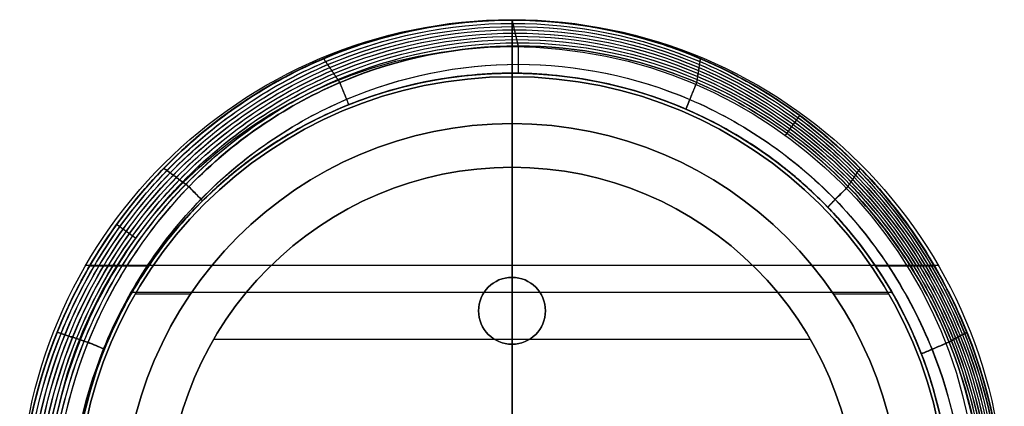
# Model space of a CAD drawing. Header units: millimetres. Extents: x -73 to 73, y -73 to 73.
# Tile 13 of 13: x -73 to 73, y 16 to 73. Entities that reach past the tile are written whole.
import ezdxf

# ---------------------------------------------------------------- set-up
doc = ezdxf.new("R2010")
doc.units = ezdxf.units.MM
doc.layers.add('EXTERIOR COLOR', color=7, linetype='Continuous')
doc.layers.add('LUZ', color=7, linetype='Continuous')

msp = doc.modelspace()

# ---------------------------------------------------------------- linework, layer by layer
at = {"layer": 'EXTERIOR COLOR', "color": 253, "true_color": 0xa0a0a0}
for p, q in [((0, 35), (0, 73.5)), ((0, 51.44, 2.75), (0, 73.5, 2.75)), ((0, 73.5, 2.75), (0, 73.5)), ((0, 65.5, 222.38), (0, 73.43, 222.38)), ((0, 73.43, 3.07), (0, -73.43, 3.07)), ((0, 65.5, 309.31), (0, 73.43, 309.31)), ((0, 73.43, 222.38), (0, 65.5, 222.38)), ((0.03, 73.43, 309.31), (0.03, 65.5, 309.31)), ((0, 69.47, 350), (0, -69.47, 350)), ((0, 51.44, 177), (0, 65.5, 177)), ((0, 65.5, 222.38), (0, 65.5, 177)), ((0, 0, 338.19), (0, 65.5, 338.19)), ((0, 65.5, 338.19), (0, 65.5, 309.31)), ((0, 65.5, 226.49), (0, 65.5, 222.38)), ((0, 65.5, 309.31), (0, 65.5, 305.19)), ((40.83, 56.2, 350), (42.98, 59.16, 346.34)), ((0, 35, 11), (0, 51.44, 11)), ((0, 51.44, 11), (0, 51.44, 2.75)), ((0, 0, 18.15), (0, 51.44, 18.15)), ((0, 51.44, 177), (0, 51.44, 18.15)), ((-56.2, 40.83, 350), (-59.03, 42.89, 346.5)), ((63.65, 36.75), (-63.65, 36.75)), ((-35.99, 36.75, 2.75), (-63.65, 36.75, 2.75)), ((63.65, 36.75, 2.75), (35.99, 36.75, 2.75)), ((-63.04, 36.72, 237.38), (-54.24, 36.72, 235.29)), ((-63.01, 36.72, 294.31), (-54.24, 36.72, 296.4)), ((54.24, 36.72, 209.47), (63.04, 36.72, 207.38)), ((54.24, 36.72, 322.22), (63.06, 36.72, 324.32)), ((0, 35), (0, 35, 11)), ((-39.66, 32.75, 177), (-56.72, 32.75, 177)), ((56.72, 32.75, 338.19), (-56.72, 32.75, 338.19)), ((56.72, 32.75, 177), (39.66, 32.75, 177)), ((-2.58, 25.72, 11), (-44.55, 25.72, 11)), ((44.55, 25.72, 18.15), (-44.55, 25.72, 18.15)), ((0, 25), (0, 25, 11)), ((0, 15, 11), (0, 25, 11)), ((0, 15), (0, 25)), ((44.55, 25.72, 11), (2.58, 25.72, 11))]:
    msp.add_line(p, q, dxfattribs=at)
at = {"layer": 'EXTERIOR COLOR', "color": 253, "true_color": 0xa0a0a0, "extrusion": (0, 0, -1)}
for centre, radius, start, end in [((0, 0, -2.75), 73.5, 360, 180), ((0, 0), 73.5, 360, 180), ((0, 0, -1.38), 73.5, 360, 180), ((0, 0, -350), 69.47, 0, 180), ((0, 0, -207.48), 65.5, 360, 162.8613), ((0, 0, -315.96), 65.5, 360, 115.2542), ((0, 0, -177), 65.5, 360, 180), ((0, 0, -338.19), 65.5, 360, 180), ((0, 0, -224.88), 65.5, 80.7605, 95.7201), ((0, 0, -306.81), 65.5, 80.7598, 95.7203), ((0, 0, -11), 51.44, 360, 180), ((0, 0, -6.87), 51.44, 360, 180), ((0, 0, -177), 51.44, 360, 180), ((0, 0, -18.15), 51.44, 360, 180), ((0, 0, -97.57), 51.44, 360, 180), ((0, 30, -11), 5, 0, 180), ((0, 30, -11), 5, 180, 0)]:
    msp.add_arc(centre, radius, start, end, dxfattribs=at)
at = {"layer": 'EXTERIOR COLOR', "color": 253, "true_color": 0xa0a0a0}
for centre, radius, start, end in [((0, 0, 2.75), 51.44, 0, 180), ((0, 30), 5, 0, 180), ((0, 30, 5.5), 5, 360, 180), ((0, 30), 5, 180, 0), ((0, 30, 5.5), 5, 180, 360)]:
    msp.add_arc(centre, radius, start, end, dxfattribs=at)
for points, knots in [([(-73.47, -0.01, 3.07), (-73.32, 5.54, 3.07), (-72.57, 11.07, 3.07), (-71.25, 16.45, 3.07), (-69.92, 21.83, 3.07), (-68.01, 27.06, 3.07), (-65.57, 32.01, 3.07), (-63.95, 35.32, 3.07), (-62.08, 38.49, 3.07), (-60, 41.51, 3.07), (-57.92, 44.53, 3.07), (-55.63, 47.4, 3.07), (-53.14, 50.07, 3.07), (-50.66, 52.75, 3.07), (-47.98, 55.24, 3.07), (-45.14, 57.51, 3.07), (-42.3, 59.78, 3.07), (-39.29, 61.84, 3.07), (-36.16, 63.66, 3.07), (-33.02, 65.48, 3.07), (-29.76, 67.06, 3.07), (-26.4, 68.39, 3.07), (-23.04, 69.72, 3.07), (-19.59, 70.79, 3.07), (-16.07, 71.6, 3.07), (-12.56, 72.41, 3.07), (-8.99, 72.95, 3.07), (-5.4, 73.23, 3.07), (-1.81, 73.5, 3.07), (1.8, 73.5, 3.07), (5.39, 73.23, 3.07), (8.98, 72.95, 3.07), (12.55, 72.41, 3.07), (16.06, 71.6, 3.07), (19.57, 70.79, 3.07), (23.03, 69.72, 3.07), (26.39, 68.39, 3.07), (29.75, 67.06, 3.07), (33.01, 65.48, 3.07), (36.15, 63.66, 3.07), (39.28, 61.84, 3.07), (42.29, 59.78, 3.07), (45.13, 57.51, 3.07), (47.97, 55.24, 3.07), (50.65, 52.75, 3.07), (53.13, 50.08, 3.07), (55.62, 47.4, 3.07), (57.92, 44.54, 3.07), (59.99, 41.52, 3.07), (62.07, 38.5, 3.07), (63.94, 35.32, 3.07), (65.56, 32.02, 3.07), (68, 27.07, 3.07), (69.91, 21.84, 3.07), (71.24, 16.46, 3.07), (71.9, 13.77, 3.07), (72.42, 11.04, 3.07), (72.79, 8.29, 3.07), (73.17, 5.54, 3.07), (73.39, 2.77, 3.07), (73.47, 0, 3.07)], [-230.153547, -230.153547, -230.153547, -230.153547, -213.480848, -213.480848, -213.480848, -196.854192, -196.854192, -196.854192, -185.823688, -185.823688, -185.823688, -174.834434, -174.834434, -174.834434, -163.888939, -163.888939, -163.888939, -152.986145, -152.986145, -152.986145, -142.121181, -142.121181, -142.121181, -131.285932, -131.285932, -131.285932, -120.469629, -120.469629, -120.469629, -109.659846, -109.659846, -109.659846, -98.843553, -98.843553, -98.843553, -88.008312, -88.008312, -88.008312, -77.143368, -77.143368, -77.143368, -66.240585, -66.240585, -66.240585, -55.295092, -55.295092, -55.295092, -44.305853, -44.305853, -44.305853, -33.275335, -33.275335, -33.275335, -16.648728, -16.648728, -16.648728, -8.327652, -8.327652, -8.327652, 0, 0, 0, 0]), ([(73.47, 0, 121.47), (73.39, 2.77, 121.47), (72.94, 8.31, 121.47), (70.86, 19.22, 121.47), (66.73, 30.55, 121.47), (60.21, 41.67, 121.47), (53.32, 50.26, 121.47), (45.29, 57.73, 121.47), (36.28, 63.9, 121.47), (26.48, 68.65, 121.47), (16.12, 71.87, 121.47), (5.41, 73.5, 121.47), (-5.42, 73.5, 121.47), (-16.13, 71.87, 121.47), (-26.49, 68.64, 121.47), (-36.29, 63.89, 121.47), (-45.3, 57.72, 121.47), (-53.33, 50.26, 121.47), (-60.22, 41.67, 121.47), (-66.74, 30.55, 121.47), (-71.82, 16.6, 121.47), (-73.32, 5.54, 121.47), (-73.47, -0.01, 121.47)], [0, 0, 0, 0, 8.235848, 16.471697, 32.943394, 43.924525, 54.905656, 65.886788, 76.867919, 87.84905, 98.830182, 109.811313, 120.792444, 131.773575, 142.754707, 153.735838, 164.716969, 175.6981, 186.679232, 197.660363, 214.13206, 230.603757, 230.603757, 230.603757, 230.603757]), ([(41.45, 60.27, 319.17), (41.21, 60.43, 319.17), (39.49, 61.63, 319.17), (34.65, 64.69, 319.17), (26.48, 68.65, 319.17), (16.12, 71.87, 319.17), (5.41, 73.5, 319.17), (-5.42, 73.5, 319.17), (-16.13, 71.87, 319.17), (-26.49, 68.64, 319.17), (-36.29, 63.89, 319.17), (-45.3, 57.72, 319.17), (-53.33, 50.26, 319.17), (-60.22, 41.67, 319.17), (-66.74, 30.55, 319.17), (-71.82, 16.6, 319.17), (-73.32, 5.54, 319.17), (-73.47, -0.01, 319.17)], [70.510281, 70.510281, 70.510281, 70.510281, 71.368044, 76.857894, 87.837593, 98.817292, 109.796991, 120.77669, 131.75639, 142.736089, 153.715788, 164.695487, 175.675186, 186.654885, 197.634584, 214.104133, 230.573682, 230.573682, 230.573682, 230.573682]), ([(-73.47, 0, 239.86), (-73.22, 9.41, 239.8), (-71.25, 18.68, 239.34), (-63.94, 36.43, 237.6), (-58.5, 44.67, 236.3), (-44.86, 58.53, 233.06), (-36.79, 64.03, 231.13), (-19.06, 71.51, 226.92), (-9.58, 73.43, 224.66), (9.57, 73.43, 220.1), (19.06, 71.51, 217.84), (36.79, 64.02, 213.62), (44.86, 58.53, 211.7), (58.5, 44.66, 208.46), (63.93, 36.42, 207.16), (71.24, 18.68, 205.42), (73.21, 9.41, 204.96), (73.47, 0, 204.89)], [-234.562057, -234.562057, -234.562057, -234.562057, -206.238606, -206.238606, -176.564395, -176.564395, -146.899948, -146.899948, -117.277832, -117.277832, -87.655714, -87.655714, -57.991265, -57.991265, -28.317055, -28.317055, 0, 0, 0, 0]), ([(73.47, 0, 204.89), (73.21, 9.41, 204.96), (71.24, 18.68, 205.42), (63.93, 36.42, 207.16), (58.5, 44.66, 208.46), (44.86, 58.53, 211.7), (36.79, 64.02, 213.62), (19.06, 71.51, 217.84), (9.57, 73.43, 220.1), (-9.58, 73.43, 224.66), (-19.06, 71.51, 226.92), (-36.79, 64.03, 231.13), (-44.86, 58.53, 233.06), (-58.5, 44.67, 236.3), (-63.94, 36.43, 237.6), (-71.25, 18.68, 239.34), (-73.22, 9.41, 239.8), (-73.47, 0, 239.86)], [-234.562057, -234.562057, -234.562057, -234.562057, -206.245002, -206.245002, -176.570792, -176.570792, -146.906343, -146.906343, -117.284225, -117.284225, -87.662109, -87.662109, -57.997662, -57.997662, -28.323452, -28.323452, 0, 0, 0, 0]), ([(73.47, 0, 326.79), (73.21, 9.41, 326.73), (71.24, 18.68, 326.26), (63.93, 36.42, 324.52), (58.5, 44.66, 323.23), (44.86, 58.53, 319.98), (36.79, 64.02, 318.06), (19.06, 71.51, 313.84), (9.57, 73.43, 311.59), (-9.58, 73.43, 307.03), (-19.06, 71.51, 304.77), (-36.79, 64.02, 300.55), (-44.86, 58.53, 298.63), (-58.5, 44.67, 295.38), (-63.94, 36.43, 294.09), (-71.25, 18.68, 292.35), (-73.22, 9.4, 291.88), (-73.47, -0.01, 291.82)], [-234.562057, -234.562057, -234.562057, -234.562057, -206.245002, -206.245002, -176.570792, -176.570792, -146.906343, -146.906343, -117.284225, -117.284225, -87.662109, -87.662109, -57.997662, -57.997662, -28.323452, -28.323452, 0, 0, 0, 0]), ([(73.47, 0, 346.01), (73.19, 9.91, 346.28), (71.03, 19.69, 346.43), (63.17, 37.71, 346.55), (57.61, 45.81, 346.51), (43.89, 59.23, 346.36), (35.93, 64.49, 346.25), (18.54, 71.61, 346.09), (9.32, 73.43, 346.04), (-9.33, 73.43, 346.04), (-18.55, 71.61, 346.09), (-35.93, 64.5, 346.25), (-43.89, 59.23, 346.36), (-57.62, 45.81, 346.5), (-63.18, 37.71, 346.54), (-71.04, 19.69, 346.43), (-73.2, 9.91, 346.27), (-73.47, -0.01, 346)], [-231.342941, -231.342941, -231.342941, -231.342941, -201.517928, -201.517928, -172.226412, -172.226412, -143.745939, -143.745939, -115.674774, -115.674774, -87.60362, -87.60362, -59.123234, -59.123234, -29.831761, -29.831761, 0, 0, 0, 0]), ([(-73.47, 0, 239.86), (-73.22, 9.2, 239.8), (-71.29, 18.97, 239.35), (-63.43, 37.26, 237.47), (-57.94, 45.38, 236.17), (-44.37, 58.88, 232.94), (-36.32, 64.28, 231.02), (-18.84, 71.54, 226.86), (-9.42, 73.43, 224.62), (9.41, 73.43, 220.14), (18.83, 71.54, 217.9), (36.31, 64.28, 213.74), (44.36, 58.88, 211.82), (57.93, 45.38, 208.59), (63.42, 37.26, 207.28), (71.28, 18.97, 205.41), (73.21, 9.21, 204.95), (73.47, 0, 204.89)], [0, 0, 0, 0, 30.789918, 30.789918, 59.731682, 59.731682, 88.542631, 88.542631, 117.273986, 117.273986, 146.005493, 146.005493, 174.81682, 174.81682, 203.759243, 203.759243, 234.549061, 234.549061, 234.549061, 234.549061]), ([(73.47, 0, 204.89), (73.21, 9.21, 204.95), (71.28, 18.97, 205.41), (63.42, 37.26, 207.28), (57.93, 45.38, 208.59), (44.36, 58.88, 211.82), (36.31, 64.28, 213.74), (18.83, 71.54, 217.9), (9.41, 73.43, 220.14), (-9.42, 73.43, 224.62), (-18.84, 71.54, 226.86), (-36.32, 64.28, 231.02), (-44.37, 58.88, 232.94), (-57.94, 45.38, 236.17), (-63.43, 37.26, 237.47), (-71.29, 18.97, 239.35), (-73.22, 9.2, 239.8), (-73.47, 0, 239.86)], [0, 0, 0, 0, 30.789818, 30.789818, 59.732241, 59.732241, 88.543568, 88.543568, 117.275075, 117.275075, 146.006431, 146.006431, 174.817379, 174.817379, 203.759143, 203.759143, 234.549061, 234.549061, 234.549061, 234.549061]), ([(-73.44, 0, 291.83), (-73.19, 9.21, 291.89), (-71.26, 18.97, 292.35), (-63.4, 37.26, 294.22), (-57.91, 45.38, 295.53), (-44.34, 58.88, 298.75), (-36.29, 64.28, 300.67), (-18.81, 71.54, 304.83), (-9.39, 73.43, 307.07), (9.44, 73.43, 311.55), (18.86, 71.55, 313.8), (36.34, 64.28, 317.96), (44.39, 58.89, 319.87), (57.96, 45.38, 323.1), (63.45, 37.26, 324.41), (71.31, 18.97, 326.28), (73.24, 9.21, 326.74), (73.49, 0, 326.8)], [-234.549061, -234.549061, -234.549061, -234.549061, -203.760232, -203.760232, -174.818629, -174.818629, -146.007791, -146.007791, -117.276459, -117.276459, -88.544943, -88.544943, -59.733509, -59.733509, -30.790928, -30.790928, 0, 0, 0, 0]), ([(-72.85, 0, 240.35), (-72.6, 9.11, 240.28), (-68.7, 27.95, 239.33), (-52.86, 52.34, 235.53), (-28.56, 69.04, 229.72), (0.11, 74.9, 222.87), (28.78, 69.04, 216.01), (53.08, 52.35, 210.2), (68.93, 27.96, 206.4), (72.84, 9.12, 205.45), (73.09, 0, 205.38)], [2.173418, 2.173418, 2.173418, 2.173418, 30.197571, 60.395142, 90.592714, 120.790285, 150.987856, 181.185427, 211.382998, 239.40775, 239.40775, 239.40775, 239.40775]), ([(-72.82, 0, 291.35), (-72.57, 9.11, 291.41), (-68.67, 27.95, 292.36), (-52.83, 52.34, 296.16), (-28.53, 69.04, 301.98), (0.14, 74.9, 308.83), (28.81, 69.04, 315.68), (53.11, 52.35, 321.5), (68.96, 27.96, 325.3), (72.87, 9.12, 326.25), (73.12, 0, 326.32)], [2.173418, 2.173418, 2.173418, 2.173418, 30.197571, 60.395142, 90.592714, 120.790285, 150.987856, 181.185427, 211.382998, 239.40775, 239.40775, 239.40775, 239.40775]), ([(-72.23, 0, 240.83), (-71.98, 9.05, 240.75), (-68.11, 27.76, 239.79), (-52.38, 51.98, 235.99), (-28.25, 68.58, 230.19), (0.23, 74.41, 223.35), (28.7, 68.59, 216.51), (52.85, 52, 210.71), (68.59, 27.77, 206.9), (72.47, 9.05, 205.94), (72.72, 0, 205.86)], [2.187743, 2.187743, 2.187743, 2.187743, 30.197571, 60.395142, 90.592714, 120.790285, 150.987856, 181.185427, 211.382998, 239.393928, 239.393928, 239.393928, 239.393928]), ([(-72.2, 0, 290.86), (-71.95, 9.05, 290.94), (-68.08, 27.76, 291.9), (-52.35, 51.98, 295.7), (-28.22, 68.58, 301.51), (0.25, 74.41, 308.34), (28.73, 68.59, 315.18), (52.88, 52, 320.99), (68.62, 27.77, 324.79), (72.5, 9.05, 325.75), (72.75, 0, 325.83)], [2.187743, 2.187743, 2.187743, 2.187743, 30.197571, 60.395142, 90.592714, 120.790285, 150.987856, 181.185427, 211.382998, 239.393928, 239.393928, 239.393928, 239.393928]), ([(-71.61, 0, 241.31), (-71.37, 8.99, 241.23), (-67.52, 27.56, 240.26), (-51.91, 51.63, 236.45), (-27.94, 68.12, 230.66), (0.34, 73.91, 223.84), (28.63, 68.13, 217.01), (52.61, 51.65, 211.21), (68.25, 27.58, 207.41), (72.1, 8.99, 206.43), (72.35, 0, 206.34)], [2.202259, 2.202259, 2.202259, 2.202259, 30.197571, 60.395142, 90.592714, 120.790285, 150.987856, 181.185427, 211.382998, 239.379929, 239.379929, 239.379929, 239.379929]), ([(-71.58, 0, 290.38), (-71.34, 8.99, 290.47), (-67.5, 27.56, 291.44), (-51.88, 51.63, 295.24), (-27.91, 68.12, 301.04), (0.37, 73.91, 307.86), (28.66, 68.13, 314.68), (52.64, 51.65, 320.48), (68.27, 27.58, 324.29), (72.13, 8.99, 325.26), (72.38, 0, 325.35)], [2.202259, 2.202259, 2.202259, 2.202259, 30.197571, 60.395142, 90.592714, 120.790285, 150.987856, 181.185427, 211.382998, 239.379929, 239.379929, 239.379929, 239.379929]), ([(-70.99, 0, 241.8), (-70.75, 8.92, 241.7), (-66.94, 27.37, 240.72), (-51.44, 51.28, 236.91), (-27.63, 67.66, 231.13), (0.46, 73.41, 224.32), (28.55, 67.67, 217.51), (52.38, 51.31, 211.72), (67.9, 27.4, 207.91), (71.73, 8.93, 206.92), (71.97, 0, 206.83)], [2.216969, 2.216969, 2.216969, 2.216969, 30.197571, 60.395142, 90.592714, 120.790285, 150.987856, 181.185427, 211.382998, 239.36575, 239.36575, 239.36575, 239.36575]), ([(-70.96, 0, 289.9), (-70.72, 8.92, 289.99), (-66.91, 27.37, 290.97), (-51.41, 51.28, 294.78), (-27.61, 67.66, 300.57), (0.48, 73.41, 307.37), (28.58, 67.67, 314.18), (52.4, 51.31, 319.97), (67.93, 27.4, 323.78), (71.76, 8.93, 324.77), (72, 0, 324.87)], [2.216969, 2.216969, 2.216969, 2.216969, 30.197571, 60.395142, 90.592714, 120.790285, 150.987856, 181.185427, 211.382998, 239.36575, 239.36575, 239.36575, 239.36575]), ([(-70.37, 0, 242.28), (-70.13, 8.86, 242.18), (-66.35, 27.18, 241.18), (-50.96, 50.92, 237.37), (-27.33, 67.2, 231.6), (0.57, 72.92, 224.81), (28.48, 67.22, 218.01), (52.14, 50.96, 212.23), (67.56, 27.21, 208.42), (71.36, 8.87, 207.42), (71.6, 0, 207.31)], [2.231878, 2.231878, 2.231878, 2.231878, 30.197571, 60.395142, 90.592714, 120.790285, 150.987856, 181.185427, 211.382998, 239.351386, 239.351386, 239.351386, 239.351386]), ([(-70.34, 0, 289.41), (-70.1, 8.86, 289.52), (-66.32, 27.18, 290.51), (-50.94, 50.92, 294.32), (-27.3, 67.2, 300.1), (0.6, 72.92, 306.89), (28.51, 67.22, 313.68), (52.17, 50.96, 319.46), (67.59, 27.21, 323.28), (71.38, 8.87, 324.28), (71.63, 0, 324.38)], [2.231878, 2.231878, 2.231878, 2.231878, 30.197571, 60.395142, 90.592714, 120.790285, 150.987856, 181.185427, 211.382998, 239.351386, 239.351386, 239.351386, 239.351386]), ([(-69.75, 0, 242.76), (-69.51, 8.79, 242.65), (-65.76, 26.99, 241.64), (-50.49, 50.57, 237.83), (-27.02, 66.74, 232.07), (0.69, 72.42, 225.29), (28.4, 66.76, 218.51), (51.9, 50.61, 212.74), (67.21, 27.02, 208.92), (70.98, 8.81, 207.91), (71.23, 0, 207.79)], [2.246988, 2.246988, 2.246988, 2.246988, 30.197571, 60.395142, 90.592714, 120.790285, 150.987856, 181.185427, 211.382998, 239.336834, 239.336834, 239.336834, 239.336834]), ([(-69.72, 0, 288.93), (-69.49, 8.79, 289.04), (-65.74, 26.99, 290.05), (-50.46, 50.57, 293.86), (-26.99, 66.74, 299.63), (0.72, 72.42, 306.4), (28.43, 66.76, 313.18), (51.93, 50.61, 318.95), (67.24, 27.02, 322.77), (71.01, 8.81, 323.78), (71.26, 0, 323.9)], [2.246988, 2.246988, 2.246988, 2.246988, 30.197571, 60.395142, 90.592714, 120.790285, 150.987856, 181.185427, 211.382998, 239.336834, 239.336834, 239.336834, 239.336834]), ([(-69.13, 0, 243.25), (-68.9, 8.73, 243.13), (-65.18, 26.8, 242.11), (-50.02, 50.22, 238.29), (-26.71, 66.28, 232.54), (0.8, 71.93, 225.78), (28.33, 66.31, 219.02), (51.67, 50.26, 213.25), (66.87, 26.84, 209.43), (70.61, 8.74, 208.4), (70.86, 0, 208.28)], [2.262304, 2.262304, 2.262304, 2.262304, 30.197571, 60.395142, 90.592714, 120.790285, 150.987856, 181.185427, 211.382998, 239.322091, 239.322091, 239.322091, 239.322091]), ([(-69.1, 0, 288.45), (-68.87, 8.73, 288.57), (-65.15, 26.8, 289.59), (-49.99, 50.22, 293.4), (-26.68, 66.28, 299.16), (0.83, 71.93, 305.92), (28.36, 66.31, 312.68), (51.7, 50.26, 318.44), (66.9, 26.84, 322.27), (70.64, 8.74, 323.29), (70.88, 0, 323.41)], [2.262304, 2.262304, 2.262304, 2.262304, 30.197571, 60.395142, 90.592714, 120.790285, 150.987856, 181.185427, 211.382998, 239.322091, 239.322091, 239.322091, 239.322091]), ([(70.48, 0, 208.76), (70.24, 8.71, 208.89), (68.42, 17.94, 209.4), (61, 35.27, 211.33), (55.8, 42.97, 212.65), (42.95, 55.79, 215.87), (35.32, 60.9, 217.76), (18.76, 67.79, 221.86), (9.84, 69.57, 224.06), (-8, 69.56, 228.46), (-16.91, 67.77, 230.66), (-33.46, 60.86, 234.76), (-41.07, 55.74, 236.65), (-53.9, 42.93, 239.86), (-59.08, 35.22, 241.17), (-66.48, 17.91, 243.09), (-68.28, 8.69, 243.6), (-68.51, 0, 243.73)], [0, 0, 0, 0, 29.125927, 29.125927, 56.603449, 56.603449, 83.950747, 83.950747, 111.216689, 111.216689, 138.476399, 138.476399, 165.805596, 165.805596, 193.2527, 193.2527, 222.341965, 222.341965, 222.341965, 222.341965]), ([(-68.48, 0, 287.96), (-68.25, 8.69, 288.09), (-66.45, 17.91, 288.6), (-59.05, 35.22, 290.52), (-53.87, 42.93, 291.84), (-41.04, 55.74, 295.05), (-33.43, 60.86, 296.94), (-16.88, 67.77, 301.03), (-7.97, 69.56, 303.23), (9.87, 69.57, 307.63), (18.79, 67.79, 309.83), (35.35, 60.9, 313.93), (42.98, 55.79, 315.83), (55.83, 42.97, 319.04), (61.03, 35.27, 320.36), (68.45, 17.94, 322.29), (70.27, 8.71, 322.8), (70.51, 0, 322.93)], [-222.341965, -222.341965, -222.341965, -222.341965, -193.2527, -193.2527, -165.805596, -165.805596, -138.476399, -138.476399, -111.216689, -111.216689, -83.950747, -83.950747, -56.603449, -56.603449, -29.125927, -29.125927, 0, 0, 0, 0]), ([(0.92, 69.57, 226.26), (0.92, 68.66, 226.26), (0.92, 67.3, 226.26), (0.92, 65.94, 226.26), (0.92, 65.49, 226.26)], [0, 0, 0, 0, 2.920669, 4.361102, 4.361102, 4.361102, 4.361102]), ([(0.95, 65.49, 305.43), (0.95, 65.94, 305.43), (0.95, 67.3, 305.43), (0.95, 68.66, 305.43), (0.95, 69.57, 305.43)], [19.003808, 19.003808, 19.003808, 19.003808, 20.444685, 23.365354, 23.365354, 23.365354, 23.365354]), ([(-66.01, 0, 243.1), (-65.77, 8.33, 242.97), (-62.19, 25.58, 241.97), (-47.68, 47.94, 238.29), (-25.38, 63.27, 232.75), (0.92, 68.63, 226.26), (27.2, 63.23, 219.78), (49.46, 47.88, 214.25), (63.91, 25.53, 210.58), (67.46, 8.3, 209.59), (67.69, 0, 209.47)], [2.241993, 2.241993, 2.241993, 2.241993, 28.654384, 57.308768, 85.963152, 114.617537, 143.271921, 171.926305, 200.580689, 226.987516, 226.987516, 226.987516, 226.987516]), ([(-65.98, 0, 288.59), (-65.74, 8.33, 288.72), (-62.16, 25.58, 289.72), (-47.65, 47.94, 293.4), (-25.35, 63.27, 298.94), (0.95, 68.63, 305.43), (27.23, 63.23, 311.92), (49.49, 47.88, 317.44), (63.94, 25.53, 321.11), (67.49, 8.3, 322.1), (67.71, 0, 322.23)], [2.241993, 2.241993, 2.241993, 2.241993, 28.654384, 57.308768, 85.963152, 114.617537, 143.271921, 171.926305, 200.580689, 226.987516, 226.987516, 226.987516, 226.987516]), ([(-65.5, 0, 242.97), (-65.5, 8.22, 242.9), (-63.95, 16.34, 242.47), (-57.79, 32.04, 240.86), (-53.05, 39.36, 239.66), (-40.94, 51.89, 236.62), (-33.61, 56.9, 234.8), (-17.45, 63.74, 230.8), (-8.76, 65.5, 228.65), (8.82, 65.5, 224.31), (17.56, 63.72, 222.16), (29.7, 58.54, 219.15), (33.52, 56.44, 218.2), (44.23, 49.08, 215.54), (50.34, 42.81, 214.02), (58.46, 30.2, 211.95), (61.09, 24.45, 211.27), (64.61, 12.42, 210.33), (65.5, 6.23, 210.07), (65.5, 0, 210.02)], [-210.106274, -210.106274, -210.106274, -210.106274, -185.367123, -185.367123, -159.114437, -159.114437, -132.134073, -132.134073, -104.995372, -104.995372, -77.694121, -77.694121, -64.298967, -64.298967, -37.816134, -37.816134, -18.75131, -18.75131, 0, 0, 0, 0]), ([(65.5, 0, 321.67), (65.5, 6.23, 321.62), (64.61, 12.42, 321.36), (61.09, 24.45, 320.41), (58.46, 30.2, 319.73), (50.34, 42.81, 317.67), (44.22, 49.08, 316.14), (33.52, 56.44, 313.48), (29.7, 58.54, 312.53), (17.56, 63.72, 309.53), (8.82, 65.5, 307.37), (-8.76, 65.5, 303.03), (-17.45, 63.74, 300.89), (-33.61, 56.9, 296.89), (-40.94, 51.89, 295.07), (-53.06, 39.35, 292.03), (-57.79, 32.02, 290.83), (-63.96, 16.33, 289.22), (-65.5, 8.21, 288.78), (-65.5, 0, 288.71)], [-210.106256, -210.106256, -210.106256, -210.106256, -191.353314, -191.353314, -172.285988, -172.285988, -145.805446, -145.805446, -132.409747, -132.409747, -105.104423, -105.104423, -77.968015, -77.968015, -50.983046, -50.983046, -24.721634, -24.721634, 0, 0, 0, 0]), ([(-25.71, 64.09, 232.84), (-25.38, 63.27, 232.76), (-24.93, 62.17, 232.65), (-24.49, 61.07, 232.54), (-24.38, 60.79, 232.51)], [0, 0, 0, 0, 2.920669, 3.88072, 3.88072, 3.88072, 3.88072]), ([(-24.36, 60.8, 299.18), (-24.46, 61.07, 299.15), (-24.91, 62.17, 299.04), (-25.35, 63.27, 298.94), (-25.68, 64.09, 298.85)], [19.496352, 19.496352, 19.496352, 19.496352, 20.444685, 23.365354, 23.365354, 23.365354, 23.365354]), ([(27.56, 64.13, 219.68), (27.22, 63.27, 219.77), (26.68, 61.94, 219.9), (26.15, 60.61, 220.03), (25.96, 60.14, 220.08)], [0, 0, 0, 0, 2.920669, 4.55656, 4.55656, 4.55656, 4.55656]), ([(25.98, 60.13, 311.61), (26.17, 60.61, 311.66), (26.71, 61.94, 311.79), (27.25, 63.27, 311.93), (27.59, 64.13, 312.01)], [18.796654, 18.796654, 18.796654, 18.796654, 20.444685, 23.365354, 23.365354, 23.365354, 23.365354]), ([(-48.26, 48.54, 238.45), (-47.66, 47.92, 238.3), (-46.97, 47.21, 238.13), (-46.28, 46.51, 237.96), (-46.2, 46.43, 237.94)], [0, 0, 0, 0, 2.920669, 3.303902, 3.303902, 3.303902, 3.303902]), ([(-46.19, 46.44, 293.75), (-46.26, 46.52, 293.73), (-46.95, 47.22, 293.56), (-47.63, 47.92, 293.4), (-48.23, 48.54, 293.25)], [20.08424, 20.08424, 20.08424, 20.08424, 20.444685, 23.365354, 23.365354, 23.365354, 23.365354]), ([(50.15, 48.59, 214.06), (49.51, 47.93, 214.22), (48.5, 46.9, 214.47), (47.49, 45.86, 214.72), (47.13, 45.49, 214.81)], [0, 0, 0, 0, 2.920669, 4.575628, 4.575628, 4.575628, 4.575628]), ([(47.15, 45.47, 316.88), (47.51, 45.85, 316.97), (48.52, 46.89, 317.22), (49.54, 47.93, 317.47), (50.18, 48.59, 317.63)], [18.767769, 18.767769, 18.767769, 18.767769, 20.444685, 23.365354, 23.365354, 23.365354, 23.365354]), ([(-63.3, 25.29, 242.27), (-62.52, 24.96, 242.07), (-61.7, 24.61, 241.87), (-60.89, 24.26, 241.67), (-60.85, 24.24, 241.66)], [0, 0, 0, 0, 2.920669, 3.063926, 3.063926, 3.063926, 3.063926]), ([(-60.84, 24.26, 290.03), (-60.87, 24.27, 290.02), (-61.68, 24.61, 289.82), (-62.49, 24.96, 289.62), (-63.27, 25.29, 289.43)], [20.332234, 20.332234, 20.332234, 20.332234, 20.444685, 23.365354, 23.365354, 23.365354, 23.365354]), ([(65.24, 25.33, 210.23), (64.39, 24.97, 210.45), (63.01, 24.38, 210.79), (61.64, 23.8, 211.13), (61.11, 23.57, 211.26)], [0, 0, 0, 0, 2.920669, 4.720819, 4.720819, 4.720819, 4.720819]), ([(61.12, 23.56, 320.43), (61.65, 23.79, 320.56), (63.03, 24.38, 320.9), (64.41, 24.97, 321.25), (65.26, 25.33, 321.46)], [18.616155, 18.616155, 18.616155, 18.616155, 20.444685, 23.365354, 23.365354, 23.365354, 23.365354])]:
    msp.add_open_spline(points, degree=3, knots=knots, dxfattribs=at)
for points, degree in [([(-5.4, 73.23, 223.66), (-5.4, 73.23, 150.13), (-5.4, 73.23, 76.6), (-5.4, 73.23, 3.07)], 3), ([(-5.4, 73.23, 346.05), (-5.4, 73.23, 333.37), (-5.4, 73.23, 320.7), (-5.4, 73.23, 308.02)], 3), ([(0, 73.43, 222.38), (0.03, 73.27, 222.54), (0.11, 72.95, 222.87), (0.23, 72.46, 223.35), (0.34, 71.98, 223.84), (0.46, 71.5, 224.32), (0.57, 71.02, 224.81), (0.69, 70.53, 225.29), (0.8, 70.05, 225.78), (0.88, 69.73, 226.1), (0.92, 69.57, 226.26)], 3), ([(0.95, 69.57, 305.43), (0.91, 69.73, 305.59), (0.83, 70.05, 305.92), (0.72, 70.53, 306.4), (0.6, 71.02, 306.89), (0.49, 71.5, 307.37), (0.37, 71.98, 307.86), (0.26, 72.46, 308.34), (0.14, 72.95, 308.83), (0.06, 73.27, 309.15), (0.02, 73.43, 309.31)], 3), ([(5.39, 73.23, 221.1), (5.39, 73.23, 148.42), (5.39, 73.23, 75.75), (5.39, 73.23, 3.07)], 3), ([(5.39, 73.23, 346.05), (5.39, 73.23, 334.23), (5.39, 73.23, 322.41), (5.39, 73.23, 310.59)], 3), ([(-16.07, 71.6, 226.2), (-16.07, 71.6, 151.83), (-16.07, 71.6, 77.45), (-16.07, 71.6, 3.07)], 3), ([(-16.07, 71.6, 346.09), (-16.07, 71.6, 332.55), (-16.07, 71.6, 319.02), (-16.07, 71.6, 305.48)], 3), ([(16.06, 71.6, 218.56), (16.06, 71.6, 146.73), (16.06, 71.6, 74.9), (16.06, 71.6, 3.07)], 3), ([(16.06, 71.6, 346.09), (16.06, 71.6, 335.1), (16.06, 71.6, 324.12), (16.06, 71.6, 313.13)], 3), ([(-28.13, 67.68, 229.07), (-28.03, 67.53, 229.23), (-27.83, 67.23, 229.54), (-27.53, 66.78, 230.02), (-27.22, 66.33, 230.49), (-26.92, 65.89, 230.96), (-26.62, 65.44, 231.43), (-26.31, 64.99, 231.9), (-26.01, 64.54, 232.37), (-25.81, 64.24, 232.68), (-25.71, 64.09, 232.84)], 3), ([(-25.68, 64.09, 298.85), (-25.78, 64.24, 299.01), (-25.98, 64.54, 299.32), (-26.29, 64.99, 299.8), (-26.59, 65.44, 300.27), (-26.89, 65.89, 300.74), (-27.19, 66.33, 301.21), (-27.5, 66.78, 301.68), (-27.8, 67.23, 302.15), (-28, 67.53, 302.46), (-28.1, 67.68, 302.62)], 3), ([(-26.4, 68.39, 228.66), (-26.4, 68.39, 153.46), (-26.4, 68.39, 78.27), (-26.4, 68.39, 3.07)], 3), ([(-26.4, 68.39, 346.16), (-26.4, 68.39, 331.78), (-26.4, 68.39, 317.41), (-26.4, 68.39, 303.03)], 3), ([(26.39, 68.39, 216.1), (26.39, 68.39, 145.09), (26.39, 68.39, 74.08), (26.39, 68.39, 3.07)], 3), ([(26.39, 68.39, 346.17), (26.39, 68.39, 335.97), (26.39, 68.39, 325.78), (26.39, 68.39, 315.58)], 3), ([(28.12, 67.68, 215.69), (28.1, 67.53, 215.85), (28.05, 67.24, 216.19), (27.98, 66.79, 216.68), (27.91, 66.35, 217.18), (27.84, 65.9, 217.68), (27.77, 65.46, 218.18), (27.7, 65.01, 218.68), (27.63, 64.57, 219.18), (27.58, 64.27, 219.51), (27.56, 64.13, 219.68)], 3), ([(27.59, 64.13, 312.01), (27.61, 64.27, 312.18), (27.66, 64.57, 312.51), (27.73, 65.01, 313.01), (27.8, 65.46, 313.51), (27.87, 65.9, 314.01), (27.94, 66.35, 314.51), (28.01, 66.79, 315.01), (28.08, 67.24, 315.51), (28.13, 67.53, 315.84), (28.15, 67.68, 316.01)], 3), ([(-36.16, 63.66, 230.98), (-36.16, 63.66, 155.01), (-36.16, 63.66, 79.04), (-36.16, 63.66, 3.07)], 3), ([(-36.16, 63.66, 346.26), (-36.16, 63.66, 331.08), (-36.16, 63.66, 315.89), (-36.16, 63.66, 300.7)], 3), ([(36.15, 63.66, 213.78), (36.15, 63.66, 143.54), (36.15, 63.66, 73.31), (36.15, 63.66, 3.07)], 3), ([(36.15, 63.66, 346.27), (36.15, 63.66, 336.81), (36.15, 63.66, 327.36), (36.15, 63.66, 317.91)], 3), ([(40.75, 60.75, 346.32), (40.75, 60.75, 337.21), (40.75, 60.75, 328.11), (40.75, 60.75, 319)], 3), ([(-45.14, 57.51, 233.12), (-45.14, 57.51, 156.44), (-45.14, 57.51, 79.76), (-45.14, 57.51, 3.07)], 3), ([(-45.14, 57.51, 346.37), (-45.14, 57.51, 330.43), (-45.14, 57.51, 314.5), (-45.14, 57.51, 298.57)], 3), ([(45.13, 57.51, 211.64), (45.13, 57.51, 142.12), (45.13, 57.51, 72.6), (45.13, 57.51, 3.07)], 3), ([(45.13, 57.51, 346.37), (45.13, 57.51, 337.6), (45.13, 57.51, 328.82), (45.13, 57.51, 320.05)], 3), ([(-53.14, 50.07, 235.03), (-53.14, 50.07, 157.71), (-53.14, 50.07, 80.39), (-53.14, 50.07, 3.07)], 3), ([(-53.14, 50.07, 346.45), (-53.14, 50.07, 329.86), (-53.14, 50.07, 313.26), (-53.14, 50.07, 296.66)], 3), ([(-51.98, 51.3, 234.75), (-51.82, 51.19, 234.9), (-51.51, 50.96, 235.21), (-51.05, 50.61, 235.67), (-50.58, 50.27, 236.14), (-50.12, 49.92, 236.6), (-49.65, 49.58, 237.06), (-49.19, 49.23, 237.52), (-48.73, 48.89, 237.98), (-48.42, 48.66, 238.29), (-48.26, 48.54, 238.45)], 3), ([(-48.23, 48.54, 293.25), (-48.39, 48.66, 293.4), (-48.7, 48.89, 293.71), (-49.16, 49.23, 294.17), (-49.63, 49.58, 294.63), (-50.09, 49.92, 295.1), (-50.55, 50.27, 295.56), (-51.02, 50.61, 296.02), (-51.48, 50.96, 296.48), (-51.79, 51.19, 296.79), (-51.95, 51.3, 296.94)], 3), ([(51.97, 51.3, 210.01), (51.89, 51.19, 210.18), (51.74, 50.96, 210.52), (51.51, 50.63, 211.02), (51.29, 50.29, 211.53), (51.06, 49.95, 212.04), (50.83, 49.61, 212.54), (50.6, 49.27, 213.05), (50.38, 48.93, 213.56), (50.22, 48.71, 213.9), (50.15, 48.59, 214.06)], 3), ([(50.18, 48.59, 317.63), (50.25, 48.71, 317.8), (50.4, 48.93, 318.14), (50.63, 49.27, 318.64), (50.86, 49.61, 319.15), (51.09, 49.95, 319.66), (51.31, 50.29, 320.16), (51.54, 50.63, 320.67), (51.77, 50.96, 321.18), (51.92, 51.19, 321.51), (52, 51.3, 321.68)], 3), ([(53.13, 50.08, 209.73), (53.13, 50.08, 140.85), (53.13, 50.08, 71.96), (53.13, 50.08, 3.07)], 3), ([(53.13, 50.08, 346.46), (53.13, 50.08, 338.29), (53.13, 50.08, 330.12), (53.13, 50.08, 321.95)], 3), ([(-60, 41.51, 236.66), (-60, 41.51, 158.8), (-60, 41.51, 80.94), (-60, 41.51, 3.07)], 3), ([(-60, 41.51, 346.51), (-60, 41.51, 329.35), (-60, 41.51, 312.19), (-60, 41.51, 295.03)], 3), ([(59.99, 41.52, 208.1), (59.99, 41.52, 139.76), (59.99, 41.52, 71.42), (59.99, 41.52, 3.07)], 3), ([(59.99, 41.52, 346.51), (59.99, 41.52, 338.87), (59.99, 41.52, 331.23), (59.99, 41.52, 323.59)], 3), ([(-65.57, 32.01, 237.98), (-65.57, 32.01, 159.68), (-65.57, 32.01, 81.38), (-65.57, 32.01, 3.07)], 3), ([(-65.57, 32.01, 346.5), (-65.57, 32.01, 328.9), (-65.57, 32.01, 311.3), (-65.57, 32.01, 293.7)], 3), ([(65.56, 32.02, 206.77), (65.56, 32.02, 138.87), (65.56, 32.02, 70.97), (65.56, 32.02, 3.07)], 3), ([(65.56, 32.02, 346.51), (65.56, 32.02, 339.31), (65.56, 32.02, 332.11), (65.56, 32.02, 324.91)], 3), ([(-5, 30), (-5, 30, 11)], 1), ([(5, 30, 11), (5, 30)], 1), ([(-67.91, 26.79, 238.54), (-67.72, 26.73, 238.7), (-67.33, 26.6, 239.01), (-66.76, 26.42, 239.47), (-66.18, 26.23, 239.94), (-65.6, 26.04, 240.4), (-65.03, 25.85, 240.87), (-64.45, 25.67, 241.34), (-63.88, 25.48, 241.8), (-63.49, 25.35, 242.11), (-63.3, 25.29, 242.27)], 3), ([(-63.27, 25.29, 289.43), (-63.46, 25.35, 289.58), (-63.85, 25.48, 289.89), (-64.42, 25.67, 290.36), (-65, 25.85, 290.82), (-65.58, 26.04, 291.29), (-66.15, 26.23, 291.76), (-66.73, 26.42, 292.22), (-67.3, 26.6, 292.69), (-67.69, 26.73, 293), (-67.88, 26.79, 293.15)], 3), ([(67.9, 26.79, 206.22), (67.79, 26.73, 206.39), (67.57, 26.61, 206.72), (67.23, 26.43, 207.22), (66.9, 26.24, 207.72), (66.57, 26.06, 208.23), (66.23, 25.88, 208.73), (65.9, 25.7, 209.23), (65.57, 25.52, 209.73), (65.35, 25.39, 210.07), (65.24, 25.33, 210.23)], 3), ([(65.26, 25.33, 321.46), (65.38, 25.39, 321.63), (65.6, 25.52, 321.96), (65.93, 25.7, 322.46), (66.26, 25.88, 322.97), (66.6, 26.06, 323.47), (66.93, 26.24, 323.97), (67.26, 26.43, 324.47), (67.6, 26.61, 324.97), (67.82, 26.73, 325.31), (67.93, 26.79, 325.47)], 3), ([(-71.25, 16.45, 239.33), (-71.25, 16.45, 160.58), (-71.25, 16.45, 81.83), (-71.25, 16.45, 3.07)], 3), ([(-71.25, 16.45, 346.35), (-71.25, 16.45, 328.35), (-71.25, 16.45, 310.35), (-71.25, 16.45, 292.35)], 3), ([(71.24, 16.46, 205.42), (71.24, 16.46, 137.97), (71.24, 16.46, 70.52), (71.24, 16.46, 3.07)], 3), ([(71.24, 16.46, 346.36), (71.24, 16.46, 339.66), (71.24, 16.46, 332.96), (71.24, 16.46, 326.26)], 3)]:
    msp.add_open_spline(points, degree=degree, dxfattribs=at)
for points, knots in [([(-65.5, 0, 237.97), (-65.5, 65.5, 237.97), (0, 65.5, 222.38), (65.5, 65.5, 206.79), (65.5, 0, 206.79)], [-265.659028, -265.659028, -265.659028, -132.829514, -132.829514, 0, 0, 0]), ([(65.5, 0, 206.79), (65.5, 65.5, 206.79), (0, 65.5, 222.38), (-65.5, 65.5, 237.97), (-65.5, 0, 237.97)], [-265.659028, -265.659028, -265.659028, -132.829514, -132.829514, 0, 0, 0]), ([(65.5, 0, 324.9), (65.5, 65.5, 324.9), (0, 65.5, 309.31), (-65.5, 65.5, 293.72), (-65.5, 0, 293.72)], [-265.659028, -265.659028, -265.659028, -132.829514, -132.829514, 0, 0, 0]), ([(-65.5, 0, 293.72), (-65.5, 65.5, 293.72), (0, 65.5, 309.31), (65.5, 65.5, 324.9), (65.5, 0, 324.9)], [-265.659028, -265.659028, -265.659028, -132.829514, -132.829514, 0, 0, 0]), ([(65.5, 0, 206.79), (65.5, 65.5, 206.79), (0, 65.5, 222.38), (-65.5, 65.5, 237.97), (-65.5, 0, 237.97)], [0, 0, 0, 132.829514, 132.829514, 265.659028, 265.659028, 265.659028]), ([(65.5, 0, 206.79), (65.5, 65.5, 206.79), (0, 65.5, 222.38), (-65.5, 65.5, 237.97), (-65.5, 0, 237.97)], [-265.659028, -265.659028, -265.659028, -132.829514, -132.829514, 0, 0, 0]), ([(-65.5, 0, 293.72), (-65.5, 65.5, 293.72), (0, 65.5, 309.31), (65.5, 65.5, 324.9), (65.5, 0, 324.9)], [0, 0, 0, 132.829514, 132.829514, 265.659028, 265.659028, 265.659028])]:
    msp.add_rational_spline(points, [1, 0.707106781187, 1, 0.707106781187, 1], degree=2, knots=knots, dxfattribs=at)
at = {"layer": 'LUZ', "color": 7, "true_color": 0xffffff}
for p, q in [((0, 64.97, 338.02), (0, 64.97, 41)), ((0, 57.97, 338.02), (0, 64.97, 338.02)), ((0, 57.97, 41), (0, 64.97, 41)), ((0, 57.97, 338.02), (0, 57.97, 41)), ((-48.02, 32.49, 338.02), (-56.27, 32.49, 338.02)), ((-48.02, 32.49, 41), (-56.27, 32.49, 41)), ((56.27, 32.49, 338.02), (48.02, 32.49, 338.02)), ((56.27, 32.49, 41), (48.02, 32.49, 41))]:
    msp.add_line(p, q, dxfattribs=at)
for centre, radius in [((0, 0, 41), 64.97), ((0, 0, 338.02), 57.97), ((0, 0, 41), 57.97)]:
    msp.add_arc(centre, radius, 0, 180, dxfattribs=at)
at = {"layer": 'LUZ', "color": 7, "true_color": 0xffffff, "extrusion": (0, 0, -1)}
for centre, radius in [((0, 0, -338.02), 64.97), ((0, 0, -189.51), 64.97), ((0, 0, -189.51), 57.97)]:
    msp.add_arc(centre, radius, 360, 180, dxfattribs=at)

doc.saveas('drawing.dxf')
